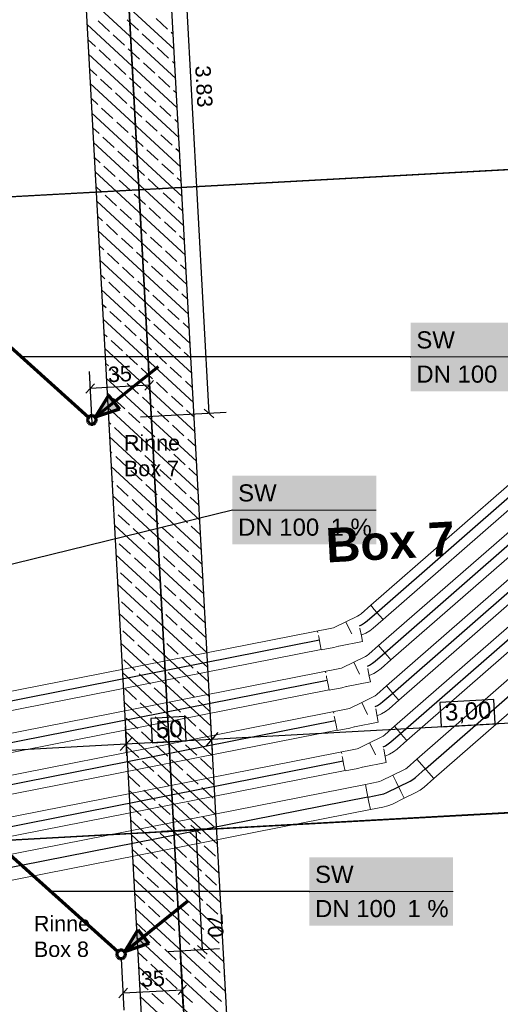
# Model space of a CAD drawing. Extents: x -779 to 790, y -208 to 633.
# Tile 101 of 232: x 69 to 125, y -19 to 96. Entities that reach past the tile are written whole.
import ezdxf
from ezdxf.lldxf.tags import DXFTag

# ---------------------------------------------------------------- set-up
doc = ezdxf.new("R2010")
doc.units = 0
doc.layers.get('0').update_dxf_attribs({"lineweight": 25})
for name, color, linetype, lineweight, true_color in [('01AFU Allgemein Bemaßung-A07F5V4RWF', 7, 'Continuous', 25, 0x848484), ('02 Raster Gebäude-A07F5V4QWF', 7, 'Continuous', 25, 0x848484), ('20 Fundament-A07F5V4OWF', 7, 'Continuous', 25, 0x848484), ('20 Räume Innen', 9, 'Continuous', 25, 0x808080), ('ELT Leerrohre', 1, 'Continuous', 35, 0xff0000), ('S_Mass', 150, 'Continuous', 25, 0x007fff), ('S_Schmutzwasser_Grundleitung', 7, 'Continuous', 70, 0x7f5f00), ('X_Mass', 150, 'Continuous', 25, 0x007fff)]:
    doc.layers.add(name, color=color, linetype=linetype, lineweight=lineweight, true_color=true_color)
doc.layers.add('02 Raster Gebäude-A07F5V53WF', color=7, linetype='Continuous', lineweight=13)
doc.layers.add('X_Text', color=7, linetype='Continuous', lineweight=25)
doc.styles.get("Standard").update_dxf_attribs({"font": 'arial.ttf'})
tags = doc.linetypes.add('Raster-A07F5V4TWF', pattern=[0.2, 0.1, -0.05, 0, -0.05]).pattern_tags.tags
tags[10:11] = [DXFTag(74, 4), DXFTag(75, 0), DXFTag(340, '0'), DXFTag(46, 1.0), DXFTag(50, 0.0), DXFTag(44, 0.0), DXFTag(45, 0.0)]
tags[8:9] = [DXFTag(74, 4), DXFTag(75, 0), DXFTag(340, '0'), DXFTag(46, 1.0), DXFTag(50, 0.0), DXFTag(44, 0.0), DXFTag(45, 0.0)]
tags[6:7] = [DXFTag(74, 4), DXFTag(75, 0), DXFTag(340, '0'), DXFTag(46, 1.0), DXFTag(50, 0.0), DXFTag(44, 0.0), DXFTag(45, 0.0)]
tags[4:5] = [DXFTag(74, 4), DXFTag(75, 0), DXFTag(340, '0'), DXFTag(46, 1.0), DXFTag(50, 0.0), DXFTag(44, 0.0), DXFTag(45, 0.0)]
tags = doc.linetypes.add('Raster-A07F5V57WF', pattern=[0.2, 0.1, -0.05, 0, -0.05]).pattern_tags.tags
tags[10:11] = [DXFTag(74, 4), DXFTag(75, 0), DXFTag(340, '0'), DXFTag(46, 1.0), DXFTag(50, 0.0), DXFTag(44, 0.0), DXFTag(45, 0.0)]
tags[8:9] = [DXFTag(74, 4), DXFTag(75, 0), DXFTag(340, '0'), DXFTag(46, 1.0), DXFTag(50, 0.0), DXFTag(44, 0.0), DXFTag(45, 0.0)]
tags[6:7] = [DXFTag(74, 4), DXFTag(75, 0), DXFTag(340, '0'), DXFTag(46, 1.0), DXFTag(50, 0.0), DXFTag(44, 0.0), DXFTag(45, 0.0)]
tags[4:5] = [DXFTag(74, 4), DXFTag(75, 0), DXFTag(340, '0'), DXFTag(46, 1.0), DXFTag(50, 0.0), DXFTag(44, 0.0), DXFTag(45, 0.0)]
tags = doc.linetypes.add('STRICHPUNKT2', pattern=[12.7, 6.35, -3.175, 0, -3.175]).pattern_tags.tags
tags[10:11] = [DXFTag(74, 4), DXFTag(75, 0), DXFTag(340, '0'), DXFTag(46, 0.0), DXFTag(50, 0.0), DXFTag(44, 0.0), DXFTag(45, 0.0)]
tags[8:9] = [DXFTag(74, 4), DXFTag(75, 0), DXFTag(340, '0'), DXFTag(46, 0.0), DXFTag(50, 0.0), DXFTag(44, 0.0), DXFTag(45, 0.0)]
tags[6:7] = [DXFTag(74, 4), DXFTag(75, 0), DXFTag(340, '0'), DXFTag(46, 0.0), DXFTag(50, 0.0), DXFTag(44, 0.0), DXFTag(45, 0.0)]
tags[4:5] = [DXFTag(74, 4), DXFTag(75, 0), DXFTag(340, '0'), DXFTag(46, 0.0), DXFTag(50, 0.0), DXFTag(44, 0.0), DXFTag(45, 0.0)]
tags = doc.linetypes.add('Wipeout_Contour-A07F5V4SWF', pattern=[1, 0, -1]).pattern_tags.tags
tags[6:7] = [DXFTag(74, 4), DXFTag(75, 0), DXFTag(340, '0'), DXFTag(46, 1.0), DXFTag(50, 0.0), DXFTag(44, 0.0), DXFTag(45, 0.0)]
tags[4:5] = [DXFTag(74, 4), DXFTag(75, 0), DXFTag(340, '0'), DXFTag(46, 1.0), DXFTag(50, 0.0), DXFTag(44, 0.0), DXFTag(45, 0.0)]

# ---------------------------------------------------------------- blocks, each defined once
blk = doc.blocks.new('Referenz-A07F5V4VWF', base_point=(-401.42, -176.34))
at = {"color": 0, "linetype": 'ByBlock', "lineweight": -2, "ltscale": 12.5}
for p, q in [((95.49, -59.16), (82.94, 170.07)), ((74.46, 142.09), (85.5, -59.7))]:
    blk.add_line(p, q, dxfattribs=at)
at = {"layer": '01AFU Allgemein Bemaßung-A07F5V4RWF', "color": 0, "linetype": 'Wipeout_Contour-A07F5V4SWF', "lineweight": -2, "ltscale": 1.625}
for p, q in [((124.54, 16.9), (118.22, 16.55)), ((118.22, 16.55), (118.38, 13.7)), ((124.7, 14.05), (124.54, 16.9)), ((88.42, 14.92), (84.44, 14.7)), ((84.44, 14.7), (84.6, 11.85)), ((88.58, 12.07), (88.42, 14.92)), ((118.38, 13.7), (124.7, 14.05)), ((84.6, 11.85), (88.58, 12.07))]:
    blk.add_line(p, q, dxfattribs=at)
at = {"layer": '01AFU Allgemein Bemaßung-A07F5V4RWF', "color": 0, "lineweight": -2}
for p, q in [((91.58, 12.26), (151.49, 15.54)), ((91.66, 10.86), (91.47, 14.26)), ((81.67, 10.31), (81.48, 13.71)), ((92.29, 13.05), (90.87, 11.47)), ((46.64, 9.8), (81.59, 11.72)), ((82.3, 12.51), (80.88, 10.93)), ((81.59, 11.72), (91.58, 12.26))]:
    blk.add_line(p, q, dxfattribs=at)
at = {"layer": '02 Raster Gebäude-A07F5V4QWF', "color": 0, "linetype": 'Raster-A07F5V4TWF', "lineweight": -2, "ltscale": 187.5}
for p, q in [((79, 150.71), (93.8, -119.84)), ((444.85, 96.18), (-90.35, 66.9)), ((439.73, 20.78), (-281.58, -18.69))]:
    blk.add_line(p, q, dxfattribs=at)
at = {"layer": '20 Fundament-A07F5V4OWF', "color": 0, "lineweight": -2}
for p, q in [((74.46, 142.09), (85.5, -59.7)), ((95.49, -59.16), (85.6, 121.5)), ((87.17, 92.86), (76.62, 102.58)), ((87.36, 89.42), (76.81, 99.15)), ((87.55, 85.98), (77, 95.71)), ((79.62, 94.92), (78.29, 96.14)), ((83.01, 95.06), (81.69, 96.28)), ((86.4, 95.2), (85.08, 96.42)), ((81.38, 93.3), (80.06, 94.52)), ((84.77, 93.43), (83.45, 94.65)), ((87.08, 94.58), (86.84, 94.79)), ((77.99, 93.16), (77.09, 93.99)), ((87.73, 82.54), (77.19, 92.27)), ((79.75, 91.53), (78.43, 92.75)), ((83.15, 91.67), (81.82, 92.89)), ((86.54, 91.81), (85.21, 93.03)), ((81.52, 89.9), (80.2, 91.12)), ((84.91, 90.04), (83.59, 91.26)), ((87.26, 91.14), (86.98, 91.4)), ((78.13, 89.77), (77.28, 90.55)), ((87.92, 79.1), (77.37, 88.83)), ((79.89, 88.14), (78.57, 89.36)), ((83.28, 88.28), (81.96, 89.5)), ((86.68, 88.41), (85.35, 89.64)), ((81.66, 86.51), (80.33, 87.73)), ((85.05, 86.65), (83.72, 87.87)), ((87.45, 87.7), (87.12, 88.01)), ((78.26, 86.38), (77.47, 87.11)), ((86.81, 85.02), (85.49, 86.24)), ((88.11, 75.66), (77.56, 85.39)), ((80.03, 84.75), (78.71, 85.97)), ((83.42, 84.89), (82.1, 86.11)), ((81.79, 83.12), (80.47, 84.34)), ((85.19, 83.26), (83.86, 84.48)), ((87.64, 84.26), (87.25, 84.62)), ((78.4, 82.98), (77.66, 83.67)), ((86.95, 81.63), (85.63, 82.85)), ((88.3, 72.23), (77.75, 81.95)), ((80.17, 81.36), (78.84, 82.58)), ((83.56, 81.49), (82.24, 82.71)), ((81.93, 79.73), (80.61, 80.95)), ((85.32, 79.87), (84, 81.09)), ((87.83, 80.82), (87.39, 81.22)), ((78.54, 79.59), (77.84, 80.23)), ((87.09, 78.24), (85.76, 79.46)), ((88.49, 68.79), (77.94, 78.51)), ((80.3, 77.96), (78.98, 79.18)), ((83.7, 78.1), (82.37, 79.32)), ((82.07, 76.34), (80.75, 77.56)), ((85.46, 76.47), (84.14, 77.7)), ((88.02, 77.38), (87.53, 77.83)), ((78.68, 76.2), (78.03, 76.79)), ((83.83, 74.71), (82.51, 75.93)), ((87.23, 74.85), (85.9, 76.07)), ((88.67, 65.35), (78.13, 75.08)), ((80.44, 74.57), (79.12, 75.79)), ((82.21, 72.95), (80.88, 74.17)), ((85.6, 73.08), (84.27, 74.3)), ((88.2, 73.94), (87.67, 74.44)), ((78.81, 72.81), (78.22, 73.36)), ((83.97, 71.32), (82.65, 72.54)), ((87.36, 71.46), (86.04, 72.68)), ((88.86, 61.91), (78.31, 71.64)), ((80.58, 71.18), (79.26, 72.4)), ((82.34, 69.55), (81.02, 70.77)), ((85.74, 69.69), (84.41, 70.91)), ((88.39, 70.51), (87.8, 71.05)), ((78.95, 69.42), (78.41, 69.92)), ((80.72, 67.79), (79.39, 69.01)), ((84.11, 67.93), (82.78, 69.15)), ((87.5, 68.06), (86.18, 69.28)), ((89.05, 58.47), (78.5, 68.2)), ((82.48, 66.16), (81.16, 67.38)), ((85.87, 66.3), (84.55, 67.52)), ((88.58, 67.07), (87.94, 67.66)), ((79.09, 66.02), (78.6, 66.48)), ((80.85, 64.4), (79.53, 65.62)), ((84.25, 64.53), (82.92, 65.76)), ((87.64, 64.67), (86.31, 65.89)), ((89.24, 55.03), (78.69, 64.76)), ((82.62, 62.77), (81.3, 63.99)), ((86.01, 62.91), (84.69, 64.13)), ((88.77, 63.63), (88.08, 64.27)), ((79.23, 62.63), (78.78, 63.04)), ((80.99, 61.01), (79.67, 62.23)), ((84.38, 61.14), (83.06, 62.36)), ((87.77, 61.28), (86.45, 62.5)), ((89.43, 51.59), (78.88, 61.32)), ((82.76, 59.38), (81.43, 60.6)), ((86.15, 59.52), (84.82, 60.74)), ((88.96, 60.19), (88.22, 60.87)), ((79.36, 59.24), (78.97, 59.6)), ((81.13, 57.61), (79.81, 58.83)), ((84.52, 57.75), (83.2, 58.97)), ((87.91, 57.89), (86.59, 59.11)), ((89.62, 48.16), (79.07, 57.88)), ((82.89, 55.99), (81.57, 57.21)), ((86.29, 56.12), (84.96, 57.34)), ((89.14, 56.75), (88.35, 57.48)), ((79.5, 55.85), (79.16, 56.16)), ((81.27, 54.22), (79.94, 55.44)), ((84.66, 54.36), (83.33, 55.58)), ((88.05, 54.5), (86.73, 55.72)), ((89.8, 44.72), (79.25, 54.44)), ((89.33, 53.31), (88.49, 54.09)), ((83.03, 52.59), (81.71, 53.82)), ((86.42, 52.73), (85.1, 53.95)), ((79.64, 52.46), (79.35, 52.72)), ((81.4, 50.83), (80.08, 52.05)), ((84.8, 50.97), (83.47, 52.19)), ((88.19, 51.11), (86.86, 52.33)), ((89.99, 41.28), (79.44, 51.01)), ((89.52, 49.88), (88.63, 50.7)), ((83.17, 49.2), (81.84, 50.42)), ((86.56, 49.34), (85.24, 50.56)), ((79.78, 49.07), (79.54, 49.29)), ((81.54, 47.44), (80.22, 48.66)), ((84.93, 47.58), (83.61, 48.8)), ((88.32, 47.71), (87, 48.93)), ((90.18, 37.84), (79.63, 47.57)), ((86.7, 45.95), (85.37, 47.17)), ((89.71, 46.44), (88.77, 47.31)), ((83.31, 45.81), (81.98, 47.03)), ((79.91, 45.67), (79.73, 45.85)), ((81.68, 44.05), (80.35, 45.27)), ((85.07, 44.18), (83.75, 45.4)), ((88.46, 44.32), (87.14, 45.54)), ((90.37, 34.4), (79.82, 44.13)), ((86.83, 42.56), (85.51, 43.78)), ((89.9, 43), (88.9, 43.91)), ((83.44, 42.42), (82.12, 43.64)), ((80.05, 42.28), (79.91, 42.41)), ((81.82, 40.66), (80.49, 41.88)), ((85.21, 40.79), (83.88, 42.01)), ((88.6, 40.93), (87.28, 42.15)), ((90.56, 30.96), (80.01, 40.69)), ((83.58, 39.03), (82.26, 40.25)), ((86.97, 39.17), (85.65, 40.39)), ((90.09, 39.56), (89.04, 40.52)), ((80.19, 38.89), (80.1, 38.97)), ((81.95, 37.26), (80.63, 38.48)), ((85.34, 37.4), (84.02, 38.62)), ((88.74, 37.54), (87.41, 38.76)), ((90.74, 27.52), (80.2, 37.25)), ((83.72, 35.64), (82.39, 36.86)), ((87.11, 35.77), (85.79, 36.99)), ((90.27, 36.12), (89.18, 37.13)), ((80.33, 35.5), (80.29, 35.53)), ((82.09, 33.87), (80.77, 35.09)), ((85.48, 34.01), (84.16, 35.23)), ((88.87, 34.15), (87.55, 35.37)), ((90.93, 24.09), (80.38, 33.81)), ((83.86, 32.24), (82.53, 33.46)), ((87.25, 32.38), (85.92, 33.6)), ((90.46, 32.68), (89.32, 33.74)), ((82.23, 30.48), (80.9, 31.7)), ((85.62, 30.62), (84.3, 31.84)), ((89.01, 30.75), (87.69, 31.97)), ((91.12, 20.65), (80.57, 30.37)), ((83.99, 28.85), (82.67, 30.07)), ((87.38, 28.99), (86.06, 30.21)), ((90.65, 29.24), (89.45, 30.35)), ((82.37, 27.09), (81.04, 28.31)), ((85.76, 27.23), (84.43, 28.45)), ((89.15, 27.36), (87.83, 28.58)), ((91.31, 17.21), (80.76, 26.94)), ((84.13, 25.46), (82.81, 26.68)), ((87.52, 25.6), (86.2, 26.82)), ((90.84, 25.81), (89.59, 26.96)), ((82.5, 23.7), (81.18, 24.92)), ((85.89, 23.83), (84.57, 25.05)), ((89.29, 23.97), (87.96, 25.19)), ((91.5, 13.77), (80.95, 23.5)), ((84.27, 22.07), (82.94, 23.29)), ((87.66, 22.21), (86.34, 23.43)), ((91.03, 22.37), (89.73, 23.56)), ((82.64, 20.3), (81.32, 21.52)), ((86.03, 20.44), (84.71, 21.66)), ((89.42, 20.58), (88.1, 21.8)), ((91.68, 10.33), (81.14, 20.06)), ((84.4, 18.68), (83.08, 19.9)), ((87.8, 18.81), (86.47, 20.04)), ((91.19, 18.95), (89.86, 20.17)), ((89.56, 17.19), (88.24, 18.41)), ((82.78, 16.91), (81.45, 18.13)), ((86.17, 17.05), (84.85, 18.27)), ((91.87, 6.89), (81.32, 16.62)), ((84.54, 15.29), (83.22, 16.51)), ((87.93, 15.42), (86.61, 16.64)), ((91.33, 15.56), (90, 16.78)), ((89.7, 13.8), (88.38, 15.02)), ((82.92, 13.52), (81.59, 14.74)), ((86.31, 13.66), (84.98, 14.88)), ((92.06, 3.45), (81.51, 13.18)), ((84.68, 11.89), (83.36, 13.11)), ((88.07, 12.03), (86.75, 13.25)), ((91.46, 12.17), (90.14, 13.39)), ((89.84, 10.4), (88.51, 11.62)), ((83.05, 10.13), (81.73, 11.35)), ((86.44, 10.27), (85.12, 11.49)), ((92.25, 0.02), (81.7, 9.74)), ((84.82, 8.5), (83.49, 9.72)), ((88.21, 8.64), (86.89, 9.86)), ((91.6, 8.78), (90.28, 10)), ((86.58, 6.87), (85.26, 8.1)), ((89.97, 7.01), (88.65, 8.23)), ((83.19, 6.74), (81.87, 7.96)), ((92.44, -3.42), (81.89, 6.3)), ((84.95, 5.11), (83.63, 6.33)), ((88.35, 5.25), (87.02, 6.47)), ((91.74, 5.38), (90.41, 6.61)), ((86.72, 3.48), (85.4, 4.7)), ((90.11, 3.62), (88.79, 4.84)), ((83.33, 3.35), (82, 4.57)), ((92.63, -6.86), (82.08, 2.87)), ((85.09, 1.72), (83.77, 2.94)), ((88.48, 1.86), (87.16, 3.08)), ((91.88, 1.99), (90.55, 3.21)), ((86.86, 0.09), (85.53, 1.31)), ((90.25, 0.23), (88.92, 1.45)), ((83.46, -0.05), (82.17, 1.15)), ((92.81, -10.3), (82.27, -0.57)), ((85.23, -1.67), (83.91, -0.45)), ((88.62, -1.54), (87.3, -0.32)), ((92.01, -1.4), (90.69, -0.18)), ((83.6, -3.44), (82.36, -2.29)), ((86.99, -3.3), (85.67, -2.08)), ((90.39, -3.16), (89.06, -1.94)), ((93, -13.74), (82.45, -4.01)), ((85.37, -5.07), (84.04, -3.84)), ((88.76, -4.93), (87.44, -3.71)), ((92.15, -4.79), (90.83, -3.57)), ((83.74, -6.83), (82.55, -5.73)), ((87.13, -6.69), (85.81, -5.47)), ((90.52, -6.55), (89.2, -5.33)), ((93.19, -17.18), (82.64, -7.45)), ((85.5, -8.46), (84.18, -7.24)), ((88.9, -8.32), (87.57, -7.1)), ((92.29, -8.18), (90.96, -6.96)), ((83.88, -10.22), (82.74, -9.17)), ((87.27, -10.08), (85.95, -8.86)), ((90.66, -9.95), (89.34, -8.73)), ((93.38, -20.62), (82.83, -10.89)), ((85.64, -11.85), (84.32, -10.63)), ((89.03, -11.71), (87.71, -10.49)), ((92.43, -11.57), (91.1, -10.35)), ((84.01, -13.61), (82.92, -12.61)), ((87.41, -13.48), (86.08, -12.26)), ((90.8, -13.34), (89.47, -12.12)), ((92.91, -12.02), (92.87, -11.98)), ((92.56, -14.97), (91.24, -13.75)), ((93.57, -24.05), (83.02, -14.33)), ((85.78, -15.24), (84.46, -14.02)), ((89.17, -15.1), (87.85, -13.88)), ((84.15, -17.01), (83.11, -16.05)), ((87.54, -16.87), (86.22, -15.65)), ((90.94, -16.73), (89.61, -15.51)), ((93.1, -15.46), (93, -15.37)), ((92.7, -18.36), (91.38, -17.14)), ((93.75, -27.49), (83.21, -17.77)), ((85.92, -18.63), (84.59, -17.41)), ((89.31, -18.49), (87.98, -17.27))]:
    blk.add_line(p, q, dxfattribs=at)
at = {"layer": '01AFU Allgemein Bemaßung-A07F5V4RWF', "color": 0, "linetype": 'ByBlock', "lineweight": -2, "ltscale": 1.625, "char_height": 2.0003, "attachment_point": 1, "rotation": 3.132}
for s, insert in [('{\\fArial;3,00}', (118.77, 16.4)), ('{\\fArial;50}', (85, 14.37))]:
    blk.add_mtext(s, dxfattribs=dict(at, insert=insert))
blk = doc.blocks.new('Referenz-A07F5V59WF', base_point=(-759.5, -206.19))
at = {"layer": '02 Raster Gebäude-A07F5V53WF', "color": 0, "linetype": 'Raster-A07F5V57WF', "ltscale": 117.000008}
for p, q in [((78.96, 150.76), (93.76, -119.74)), ((444.74, 96.25), (-284.59, 56.34)), ((439.63, 20.87), (-281.55, -18.6))]:
    blk.add_line(p, q, dxfattribs=at)
at = {"layer": '20 Räume Innen', "color": 0, "linetype": 'Continuous', "lineweight": -2, "ltscale": 225.000015, "char_height": 3.9998, "attachment_point": 1, "rotation": 3.1327}
for s, insert in [('{\\fArial|b1|i0;Box}', (104.8, 36.89)), ('{\\fArial|b1|i0;7}', (116.75, 37.54))]:
    blk.add_mtext(s, dxfattribs=dict(at, insert=insert))
blk = doc.blocks.new('Maß-A07F5V9VWF', base_point=(79.08, 49.8))
at = {"color": 0, "linetype": 'ByBlock', "lineweight": -2, "ltscale": 0.25}
for p, q in [((89.06, 126.86), (79.08, 126.32)), ((87.63, 126.25), (86.51, 127.25)), ((87.07, 126.75), (91.25, 50.3)), ((91.81, 49.8), (90.69, 50.8)), ((93.25, 50.41), (83.26, 49.86))]:
    blk.add_line(p, q, dxfattribs=at)
at = {"color": 0, "linetype": 'ByBlock', "lineweight": -2, "ltscale": 0.25, "insert": (91.43, 90.99), "char_height": 1.8, "attachment_point": 1, "rotation": 273.1327}
blk.add_mtext('{\\fArial;3.83}', dxfattribs=at)
blk = doc.blocks.new('Maß-A07F5V9XWF', base_point=(76.86, 49.23))
at = {"color": 0, "linetype": 'ByBlock', "lineweight": -2, "ltscale": 0.25}
for p, q in [((77.26, 55.22), (77.58, 49.23)), ((84.16, 55.6), (84.49, 49.61)), ((83.77, 53.04), (84.77, 54.16)), ((76.86, 52.66), (77.87, 53.78)), ((84.27, 53.6), (77.37, 53.22))]:
    blk.add_line(p, q, dxfattribs=at)
at = {"color": 0, "linetype": 'ByBlock', "lineweight": -2, "ltscale": 0.25, "insert": (79.39, 55.74), "char_height": 1.8, "attachment_point": 1, "rotation": 3.1327}
blk.add_mtext('{\\fArial;35}', dxfattribs=at)
blk = doc.blocks.new('Maß-A07F5VAXWF', base_point=(85.71, -12.84))
at = {"color": 0, "linetype": 'ByBlock', "lineweight": -2, "ltscale": 0.25}
for p, q in [((91.7, 1.82), (85.71, 1.5)), ((90.26, 1.21), (89.15, 2.22)), ((89.7, 1.72), (90.47, -12.34)), ((92.47, -12.23), (86.48, -12.56)), ((91.03, -12.84), (89.91, -11.84))]:
    blk.add_line(p, q, dxfattribs=at)
at = {"color": 0, "linetype": 'ByBlock', "lineweight": -2, "ltscale": 0.25, "insert": (92.82, -8.05), "char_height": 1.8, "attachment_point": 1, "rotation": 273.1327}
blk.add_mtext('{\\fArial;70}', dxfattribs=at)
blk = doc.blocks.new('Maß-A07F5VAZWF', base_point=(80.73, -19.37))
at = {"color": 0, "linetype": 'ByBlock', "lineweight": -2, "ltscale": 0.25}
for p, q in [((81.34, -19.37), (81.01, -13.38)), ((88.25, -18.99), (87.92, -13)), ((81.73, -16.81), (80.73, -17.93)), ((81.23, -17.37), (88.14, -16.99)), ((88.64, -16.44), (87.64, -17.55))]:
    blk.add_line(p, q, dxfattribs=at)
at = {"color": 0, "linetype": 'ByBlock', "lineweight": -2, "ltscale": 0.25, "insert": (83.26, -14.86), "char_height": 1.8, "attachment_point": 1, "rotation": 3.1327}
blk.add_mtext('{\\fArial;35}', dxfattribs=at)

msp = doc.modelspace()

# ---------------------------------------------------------------- linework, layer by layer
at = {"layer": 'ELT Leerrohre', "color": 1, "lineweight": 13, "true_color": 0xff0000}
for p, q in [((162.55, 73.67), (110.15, 27.9)), ((111.6, 26.24), (164, 72.01)), ((163.48, 68.96), (111.08, 23.19)), ((112.52, 21.53), (164.93, 67.3)), ((164.41, 64.25), (112, 18.48)), ((113.45, 16.82), (165.86, 62.59)), ((165.34, 59.54), (112.93, 13.77)), ((114.38, 12.11), (166.78, 57.88)), ((167.61, 55.4), (115.55, 9.93)), ((117.52, 7.67), (169.58, 53.14)), ((110.15, 27.9), (109.02, 26.9)), ((110.15, 27.9), (110.57, 27.41)), ((110.15, 27.9), (110.57, 27.41)), ((108.6, 26.63), (107.25, 25.97)), ((108.6, 26.63), (108.82, 26.75)), ((108.82, 26.75), (109.02, 26.9)), ((110.57, 27.41), (111.17, 26.72)), ((110.57, 27.41), (111.17, 26.72)), ((111.17, 26.72), (111.6, 26.24)), ((111.17, 26.72), (111.6, 26.24)), ((105.8, 25.26), (105.9, 25.3)), ((107.25, 25.97), (105.9, 25.3)), ((107.25, 25.97), (107.53, 25.39)), ((107.25, 25.97), (107.53, 25.39)), ((107.53, 25.39), (107.94, 24.57)), ((107.53, 25.39), (107.94, 24.57)), ((110.46, 25.25), (111.6, 26.24)), ((105.81, 25.27), (-8.98, 2.67)), ((103.95, 24.85), (103.98, 24.73)), ((104.04, 24.39), (104.08, 24.22)), ((104.08, 24.22), (104.25, 23.33)), ((107.94, 24.57), (107.94, 24.57)), ((107.94, 24.57), (107.94, 24.57)), ((108.89, 25.21), (108.88, 25.25)), ((109.06, 24.32), (108.89, 25.21)), ((109.05, 24.4), (109.57, 24.65)), ((109.19, 23.69), (109.06, 24.32)), ((109.57, 24.65), (110.04, 24.92)), ((110.04, 24.92), (110.46, 25.25)), ((104.25, 23.33), (104.38, 22.7)), ((105.85, 22.99), (106.37, 23.12)), ((106.37, 23.12), (106.42, 23.14)), ((106.41, 23.14), (109.19, 23.69)), ((111.08, 23.19), (109.94, 22.19)), ((111.08, 23.19), (111.5, 22.7)), ((111.08, 23.19), (111.5, 22.7)), ((-8.55, 0.51), (104.37, 22.74)), ((104.38, 22.7), (105.85, 22.99)), ((109.53, 21.92), (108.18, 21.26)), ((109.53, 21.92), (109.75, 22.04)), ((109.75, 22.04), (109.94, 22.19)), ((111.5, 22.7), (112.1, 22.01)), ((111.5, 22.7), (112.1, 22.01)), ((112.1, 22.01), (112.52, 21.53)), ((112.1, 22.01), (112.52, 21.53)), ((108.18, 21.26), (106.83, 20.59)), ((108.18, 21.26), (108.46, 20.68)), ((108.18, 21.26), (108.46, 20.68)), ((111.39, 20.54), (112.52, 21.53)), ((106.74, 20.56), (-8.05, -2.04)), ((104.88, 20.14), (104.9, 20.02)), ((104.97, 19.68), (105, 19.51)), ((106.73, 20.55), (106.83, 20.59)), ((108.46, 20.68), (108.86, 19.86)), ((108.46, 20.68), (108.86, 19.86)), ((108.86, 19.86), (108.86, 19.86)), ((108.86, 19.86), (108.86, 19.86)), ((109.82, 20.5), (109.81, 20.54)), ((109.99, 19.61), (109.82, 20.5)), ((109.98, 19.69), (110.5, 19.95)), ((110.12, 18.98), (109.99, 19.61)), ((110.5, 19.95), (110.96, 20.21)), ((110.96, 20.21), (111.39, 20.54)), ((105, 19.51), (105.18, 18.62)), ((105.18, 18.62), (105.3, 17.99)), ((106.78, 18.28), (107.3, 18.41)), ((107.3, 18.41), (107.34, 18.43)), ((107.34, 18.43), (110.12, 18.98)), ((112, 18.48), (110.87, 17.49)), ((112, 18.48), (112.43, 17.99)), ((112, 18.48), (112.43, 17.99)), ((-7.62, -4.2), (105.29, 18.03)), ((105.3, 17.99), (106.78, 18.28)), ((110.46, 17.21), (110.67, 17.33)), ((110.67, 17.33), (110.87, 17.49)), ((112.43, 17.99), (113.03, 17.3)), ((112.43, 17.99), (113.03, 17.3)), ((113.03, 17.3), (113.45, 16.82)), ((113.03, 17.3), (113.45, 16.82)), ((109.1, 16.55), (107.75, 15.88)), ((110.46, 17.21), (109.1, 16.55)), ((109.1, 16.55), (109.39, 15.97)), ((109.1, 16.55), (109.39, 15.97)), ((112.32, 15.83), (113.45, 16.82)), ((107.66, 15.85), (-7.12, -6.75)), ((105.8, 15.43), (105.83, 15.31)), ((105.9, 14.97), (105.93, 14.8)), ((107.66, 15.84), (107.75, 15.88)), ((109.39, 15.97), (109.79, 15.15)), ((109.39, 15.97), (109.79, 15.15)), ((109.79, 15.15), (109.79, 15.15)), ((109.79, 15.15), (109.79, 15.15)), ((110.74, 15.8), (110.74, 15.83)), ((110.92, 14.9), (110.74, 15.8)), ((110.9, 14.98), (111.43, 15.24)), ((111.43, 15.24), (111.89, 15.5)), ((111.89, 15.5), (112.32, 15.83)), ((105.93, 14.8), (106.11, 13.91)), ((106.11, 13.91), (106.23, 13.28)), ((108.26, 13.72), (111.04, 14.27)), ((111.04, 14.27), (110.92, 14.9)), ((-6.7, -8.91), (106.22, 13.32)), ((106.23, 13.28), (107.71, 13.57)), ((107.71, 13.57), (108.23, 13.7)), ((108.23, 13.7), (108.27, 13.72)), ((111.6, 12.62), (111.8, 12.78)), ((112.93, 13.77), (111.8, 12.78)), ((112.93, 13.77), (113.35, 13.28)), ((112.93, 13.77), (113.35, 13.28)), ((113.35, 13.28), (113.95, 12.59)), ((113.35, 13.28), (113.95, 12.59)), ((110.03, 11.84), (108.68, 11.17)), ((111.38, 12.5), (110.03, 11.84)), ((110.03, 11.84), (110.32, 11.26)), ((110.03, 11.84), (110.32, 11.26)), ((111.38, 12.5), (111.6, 12.62)), ((113.24, 11.12), (114.38, 12.11)), ((113.95, 12.59), (114.38, 12.11)), ((113.95, 12.59), (114.38, 12.11)), ((108.59, 11.14), (42.16, -1.94)), ((106.73, 10.72), (106.76, 10.6)), ((108.58, 11.13), (108.68, 11.17)), ((110.32, 11.26), (110.72, 10.44)), ((110.32, 11.26), (110.72, 10.44)), ((110.72, 10.44), (110.72, 10.44)), ((110.72, 10.44), (110.72, 10.44)), ((111.67, 11.09), (111.66, 11.12)), ((111.85, 10.19), (111.67, 11.09)), ((111.83, 10.27), (112.35, 10.53)), ((112.35, 10.53), (112.82, 10.79)), ((112.82, 10.79), (113.24, 11.12)), ((106.82, 10.26), (106.86, 10.09)), ((106.86, 10.09), (107.03, 9.2)), ((107.03, 9.2), (107.16, 8.57)), ((109.19, 9.01), (111.97, 9.56)), ((111.97, 9.56), (111.85, 10.19)), ((115.55, 9.93), (114.41, 8.94)), ((115.55, 9.93), (116.12, 9.27)), ((115.55, 9.93), (116.13, 9.27)), ((116.12, 9.27), (116.94, 8.33)), ((116.13, 9.27), (116.94, 8.34)), ((42.58, -4.1), (107.15, 8.61)), ((107.16, 8.57), (108.63, 8.86)), ((108.63, 8.86), (109.15, 8.99)), ((109.15, 8.99), (109.2, 9.01)), ((112.73, 8.06), (111.38, 7.4)), ((114.09, 8.72), (112.73, 8.06)), ((112.73, 8.06), (113.12, 7.27)), ((112.73, 8.06), (113.12, 7.27)), ((114.09, 8.72), (114.26, 8.82)), ((114.26, 8.82), (114.41, 8.94)), ((116.94, 8.34), (117.52, 7.67)), ((116.94, 8.33), (117.52, 7.67)), ((109.53, 6.98), (47.6, -5.21)), ((111.01, 7.27), (109.53, 6.98)), ((109.53, 6.98), (109.7, 6.12)), ((109.7, 6.12), (109.53, 6.98)), ((111.01, 7.27), (111.2, 7.32)), ((111.2, 7.32), (111.38, 7.4)), ((113.12, 7.27), (113.67, 6.16)), ((113.12, 7.27), (113.67, 6.16)), ((116.39, 6.68), (117.52, 7.67)), ((109.7, 6.12), (109.94, 4.9)), ((109.94, 4.9), (109.7, 6.12)), ((113.67, 6.16), (114.06, 5.37)), ((113.67, 6.16), (114.06, 5.37)), ((114.06, 5.37), (115.41, 6.03)), ((115.41, 6.03), (115.92, 6.32)), ((115.92, 6.32), (116.39, 6.68)), ((109.94, 4.9), (110.11, 4.04)), ((110.11, 4.04), (109.94, 4.9)), ((112.16, 4.48), (112.7, 4.7)), ((112.7, 4.7), (114.06, 5.37)), ((48.18, -8.15), (110.11, 4.04)), ((110.11, 4.04), (111.59, 4.33)), ((111.59, 4.33), (112.16, 4.48))]:
    msp.add_line(p, q, dxfattribs=at)
at = {"layer": 'ELT Leerrohre', "color": 1, "linetype": 'STRICHPUNKT2', "lineweight": 25, "ltscale": 0.25, "true_color": 0xff0000}
for p, q in [((110.87, 27.07), (163.28, 72.84)), ((111.8, 22.36), (164.21, 68.13)), ((112.73, 17.65), (165.13, 63.42)), ((113.65, 12.94), (166.06, 58.71)), ((116.54, 8.8), (168.59, 54.27)), ((109.74, 26.08), (110.87, 27.07)), ((108.83, 25.52), (109.09, 25.64)), ((109.09, 25.64), (109.43, 25.84)), ((109.43, 25.84), (109.74, 26.08)), ((104.15, 23.82), (-8.76, 1.59)), ((110.67, 21.37), (111.8, 22.36)), ((109.76, 20.81), (110.01, 20.93)), ((110.01, 20.93), (110.35, 21.13)), ((110.35, 21.13), (110.67, 21.37)), ((105.08, 19.11), (-7.84, -3.12)), ((111.59, 16.66), (112.73, 17.65)), ((110.68, 16.1), (110.94, 16.22)), ((110.94, 16.22), (111.28, 16.42)), ((111.28, 16.42), (111.59, 16.66)), ((106.01, 14.4), (-0.39, -6.54)), ((112.52, 11.95), (113.65, 12.94)), ((111.61, 11.39), (111.87, 11.51)), ((111.87, 11.51), (112.21, 11.71)), ((112.21, 11.71), (112.52, 11.95)), ((106.94, 9.69), (42.37, -3.02)), ((115.4, 7.81), (116.53, 8.8)), ((113.39, 6.71), (114.75, 7.38)), ((114.75, 7.38), (115.09, 7.57)), ((115.09, 7.57), (115.4, 7.81)), ((109.82, 5.51), (111.3, 5.8)), ((111.3, 5.8), (111.68, 5.9)), ((111.68, 5.9), (112.04, 6.05)), ((112.04, 6.05), (113.39, 6.71)), ((109.82, 5.51), (47.89, -6.68))]:
    msp.add_line(p, q, dxfattribs=at)
at = {"layer": 'S_Schmutzwasser_Grundleitung'}
for p, q in [((61.16, 64.25), (77.19, 49.88)), ((77.96, 49.86), (85.37, 55.8)), ((79.51, 52.42), (77.96, 49.86)), ((79.51, 52.42), (80.8, 50.82)), ((80.8, 50.82), (77.96, 49.86)), ((77.08, 49.67), (77.07, 49.6)), ((77.07, 49.6), (77.07, 49.54)), ((77.07, 49.54), (77.07, 49.47)), ((77.07, 49.47), (77.09, 49.41)), ((77.1, 49.73), (77.08, 49.67)), ((77.13, 49.79), (77.1, 49.73)), ((77.16, 49.84), (77.13, 49.79)), ((77.21, 49.89), (77.16, 49.84)), ((77.25, 49.94), (77.21, 49.89)), ((77.31, 49.98), (77.25, 49.94)), ((77.37, 50.01), (77.31, 49.98)), ((77.43, 50.03), (77.37, 50.01)), ((77.49, 50.04), (77.43, 50.03)), ((77.56, 50.05), (77.49, 50.04)), ((77.62, 50.05), (77.56, 50.05)), ((77.69, 50.03), (77.62, 50.05)), ((77.75, 50.01), (77.69, 50.03)), ((77.81, 49.99), (77.75, 50.01)), ((77.86, 49.95), (77.81, 49.99)), ((77.91, 49.91), (77.86, 49.95)), ((77.96, 49.86), (77.91, 49.91)), ((77.99, 49.81), (77.96, 49.86)), ((78.02, 49.75), (77.99, 49.81)), ((78.05, 49.69), (78.02, 49.75)), ((78.06, 49.62), (78.05, 49.69)), ((78.05, 49.43), (78.06, 49.49)), ((78.07, 49.56), (78.06, 49.62)), ((78.06, 49.49), (78.07, 49.56)), ((77.09, 49.41), (77.11, 49.35)), ((77.11, 49.35), (77.14, 49.29)), ((77.14, 49.29), (77.18, 49.24)), ((77.18, 49.24), (77.22, 49.19)), ((77.22, 49.19), (77.27, 49.15)), ((77.27, 49.15), (77.33, 49.11)), ((77.33, 49.11), (77.38, 49.08)), ((77.38, 49.08), (77.45, 49.06)), ((77.45, 49.06), (77.51, 49.05)), ((77.51, 49.05), (77.58, 49.05)), ((77.58, 49.05), (77.64, 49.05)), ((77.64, 49.05), (77.71, 49.07)), ((77.71, 49.07), (77.77, 49.09)), ((77.77, 49.09), (77.83, 49.12)), ((77.83, 49.12), (77.88, 49.16)), ((77.88, 49.16), (77.93, 49.2)), ((77.93, 49.2), (77.97, 49.25)), ((77.97, 49.25), (78, 49.31)), ((78, 49.31), (78.03, 49.37)), ((78.03, 49.37), (78.05, 49.43)), ((64.58, 1.84), (80.61, -12.53)), ((81.37, -12.55), (88.78, -6.61)), ((82.93, -9.98), (81.37, -12.55)), ((82.93, -9.98), (84.21, -11.59)), ((80.54, -12.62), (80.52, -12.68)), ((80.58, -12.57), (80.54, -12.62)), ((80.62, -12.52), (80.58, -12.57)), ((80.67, -12.47), (80.62, -12.52)), ((80.72, -12.43), (80.67, -12.47)), ((80.78, -12.4), (80.72, -12.43)), ((80.84, -12.38), (80.78, -12.4)), ((80.91, -12.37), (80.84, -12.38)), ((80.97, -12.36), (80.91, -12.37)), ((81.04, -12.36), (80.97, -12.36)), ((81.1, -12.38), (81.04, -12.36)), ((81.16, -12.4), (81.1, -12.38)), ((81.22, -12.42), (81.16, -12.4)), ((81.28, -12.46), (81.22, -12.42)), ((81.33, -12.5), (81.28, -12.46)), ((81.37, -12.55), (81.33, -12.5)), ((84.21, -11.59), (81.37, -12.55)), ((81.41, -12.6), (81.37, -12.55)), ((81.44, -12.66), (81.41, -12.6)), ((80.49, -12.81), (80.48, -12.87)), ((80.48, -12.87), (80.49, -12.94)), ((80.5, -12.74), (80.49, -12.81)), ((80.49, -12.94), (80.5, -13)), ((80.52, -12.68), (80.5, -12.74)), ((80.5, -13), (80.52, -13.06)), ((80.52, -13.06), (80.55, -13.12)), ((80.55, -13.12), (80.59, -13.17)), ((80.59, -13.17), (80.64, -13.22)), ((80.64, -13.22), (80.69, -13.26)), ((80.69, -13.26), (80.74, -13.3)), ((80.74, -13.3), (80.8, -13.33)), ((80.8, -13.33), (80.86, -13.35)), ((80.86, -13.35), (80.93, -13.36)), ((80.93, -13.36), (80.99, -13.36)), ((80.99, -13.36), (81.06, -13.36)), ((81.06, -13.36), (81.12, -13.34)), ((81.12, -13.34), (81.18, -13.32)), ((81.18, -13.32), (81.24, -13.29)), ((81.24, -13.29), (81.29, -13.25)), ((81.29, -13.25), (81.34, -13.21)), ((81.34, -13.21), (81.39, -13.16)), ((81.39, -13.16), (81.42, -13.1)), ((81.42, -13.1), (81.45, -13.04)), ((81.46, -12.72), (81.44, -12.66)), ((81.45, -13.04), (81.47, -12.98)), ((81.48, -12.79), (81.46, -12.72)), ((81.47, -12.98), (81.48, -12.92)), ((81.48, -12.85), (81.48, -12.79)), ((81.48, -12.92), (81.48, -12.85))]:
    msp.add_line(p, q, dxfattribs=at)
for points in [[(80.8, 50.82), (78.54, 50.82), (79.51, 52.42)], [(77.96, 49.86), (80.8, 50.82), (78.54, 50.82)], [(84.21, -11.59), (81.96, -11.59), (82.93, -9.98)], [(81.37, -12.55), (84.21, -11.59), (81.96, -11.59)]]:
    msp.add_solid(points, dxfattribs=at)
at = {"layer": 'X_Mass'}
for p, q in [((114.82, 56.9), (69.36, 56.9)), ((114.82, 56.9), (114.81, 56.9)), ((114.81, 56.9), (114.81, 56.9)), ((114.81, 56.9), (114.81, 56.9)), ((114.81, 56.9), (114.81, 56.9)), ((114.81, 56.9), (114.81, 56.9)), ((114.81, 56.9), (114.82, 56.9)), ((114.83, 56.91), (114.82, 56.91)), ((114.82, 56.91), (114.82, 56.91)), ((114.82, 56.91), (114.82, 56.91)), ((114.82, 56.91), (114.82, 56.91)), ((114.82, 56.91), (114.82, 56.91)), ((114.82, 56.91), (114.82, 56.91)), ((114.82, 56.91), (114.82, 56.91)), ((114.82, 56.91), (114.82, 56.91)), ((114.82, 56.91), (114.82, 56.91)), ((114.82, 56.91), (114.82, 56.9)), ((114.82, 56.9), (114.82, 56.9)), ((114.82, 56.9), (114.82, 56.89)), ((114.82, 56.89), (114.82, 56.89)), ((114.82, 56.89), (114.82, 56.89)), ((114.82, 56.89), (114.82, 56.89)), ((114.82, 56.89), (114.82, 56.89)), ((114.82, 56.89), (114.82, 56.89)), ((114.82, 56.89), (114.82, 56.89)), ((114.82, 56.89), (114.82, 56.89)), ((114.82, 56.89), (114.83, 56.89)), ((114.83, 56.9), (114.83, 56.91)), ((114.83, 56.91), (114.83, 56.91)), ((114.83, 56.91), (114.83, 56.91)), ((114.83, 56.91), (114.83, 56.91)), ((114.83, 56.91), (114.83, 56.91)), ((114.83, 56.91), (114.83, 56.91)), ((114.83, 56.91), (114.83, 56.91)), ((114.83, 56.91), (114.83, 56.91)), ((114.83, 56.9), (114.83, 56.9)), ((114.83, 56.9), (114.83, 56.9)), ((114.83, 56.9), (114.83, 56.9)), ((114.83, 56.89), (114.83, 56.9)), ((114.83, 56.9), (114.83, 56.9)), ((114.83, 56.9), (114.83, 56.9)), ((114.83, 56.9), (114.83, 56.9)), ((114.83, 56.9), (114.83, 56.9)), ((114.83, 56.89), (114.83, 56.89)), ((114.83, 56.89), (114.83, 56.89)), ((114.83, 56.89), (114.83, 56.89)), ((114.83, 56.89), (114.83, 56.89)), ((114.83, 56.89), (114.83, 56.89)), ((114.83, 56.89), (114.83, 56.89)), ((94, 39.03), (62.96, 31.41)), ((94, 39.04), (93.99, 39.04)), ((93.99, 39.04), (93.99, 39.04)), ((93.99, 39.04), (93.99, 39.04)), ((93.99, 39.04), (93.99, 39.04)), ((93.99, 39.04), (93.99, 39.04)), ((93.99, 39.04), (93.99, 39.04)), ((93.99, 39.04), (93.99, 39.03)), ((93.99, 39.03), (93.99, 39.03)), ((93.99, 39.03), (93.99, 39.03)), ((93.99, 39.03), (93.99, 39.03)), ((93.99, 39.03), (93.99, 39.03)), ((93.99, 39.03), (93.99, 39.03)), ((93.99, 39.03), (93.99, 39.03)), ((93.99, 39.03), (93.99, 39.03)), ((93.99, 39.03), (93.99, 39.02)), ((93.99, 39.02), (93.99, 39.02)), ((93.99, 39.02), (93.99, 39.02)), ((93.99, 39.02), (93.99, 39.02)), ((93.99, 39.02), (93.99, 39.02)), ((93.99, 39.02), (93.99, 39.02)), ((93.99, 39.02), (93.99, 39.02)), ((93.99, 39.02), (94, 39.02)), ((94.01, 39.04), (94, 39.04)), ((94, 39.04), (94, 39.04)), ((94, 39.04), (94, 39.04)), ((94, 39.04), (94, 39.04)), ((94, 39.04), (94, 39.04)), ((94, 39.04), (94, 39.04)), ((94, 39.04), (94, 39.04)), ((94, 39.04), (94, 39.04)), ((94, 39.02), (94, 39.02)), ((94, 39.02), (94, 39.02)), ((94, 39.02), (94, 39.02)), ((94, 39.02), (94, 39.02)), ((94, 39.02), (94, 39.02)), ((94, 39.02), (94, 39.02)), ((94, 39.02), (94, 39.02)), ((94, 39.02), (94.01, 39.02)), ((94.01, 39.03), (94.01, 39.04)), ((94.01, 39.03), (94.01, 39.03)), ((94.01, 39.03), (94.01, 39.03)), ((94.01, 39.03), (94.01, 39.03)), ((94.01, 39.03), (94.01, 39.03)), ((94.01, 39.02), (94.01, 39.03)), ((94.01, 39.03), (94.01, 39.03)), ((94.01, 39.03), (94.01, 39.03)), ((94.01, 39.03), (94.01, 39.03)), ((94.01, 39.02), (94.01, 39.02)), ((102.98, -5.51), (72.78, -5.51)), ((102.98, -5.51), (102.97, -5.51)), ((102.97, -5.51), (102.97, -5.51)), ((102.97, -5.51), (102.97, -5.51)), ((102.97, -5.51), (102.97, -5.51)), ((102.97, -5.51), (102.97, -5.51)), ((102.97, -5.51), (102.98, -5.51)), ((102.99, -5.5), (102.98, -5.5)), ((102.98, -5.5), (102.98, -5.5)), ((102.98, -5.5), (102.98, -5.5)), ((102.98, -5.5), (102.98, -5.5)), ((102.98, -5.5), (102.98, -5.5)), ((102.98, -5.5), (102.98, -5.5)), ((102.98, -5.5), (102.98, -5.5)), ((102.98, -5.5), (102.98, -5.5)), ((102.98, -5.5), (102.98, -5.5)), ((102.98, -5.5), (102.98, -5.51)), ((102.98, -5.51), (102.98, -5.51)), ((102.98, -5.51), (102.98, -5.52)), ((102.98, -5.52), (102.98, -5.52)), ((102.98, -5.52), (102.98, -5.52)), ((102.98, -5.52), (102.98, -5.52)), ((102.98, -5.52), (102.98, -5.52)), ((102.98, -5.52), (102.98, -5.52)), ((102.98, -5.52), (102.98, -5.52)), ((102.98, -5.52), (102.98, -5.52)), ((102.98, -5.52), (102.99, -5.52)), ((102.99, -5.51), (102.99, -5.5)), ((102.99, -5.5), (102.99, -5.5)), ((102.99, -5.5), (102.99, -5.5)), ((102.99, -5.5), (102.99, -5.5)), ((102.99, -5.5), (102.99, -5.5)), ((102.99, -5.5), (102.99, -5.5)), ((102.99, -5.5), (102.99, -5.5)), ((102.99, -5.5), (102.99, -5.5)), ((102.99, -5.51), (102.99, -5.51)), ((102.99, -5.51), (102.99, -5.51)), ((102.99, -5.51), (102.99, -5.51)), ((102.99, -5.52), (102.99, -5.51)), ((102.99, -5.51), (102.99, -5.51)), ((102.99, -5.51), (102.99, -5.51)), ((102.99, -5.51), (102.99, -5.51)), ((102.99, -5.51), (102.99, -5.51)), ((102.99, -5.52), (102.99, -5.52)), ((102.99, -5.52), (102.99, -5.52)), ((102.99, -5.52), (102.99, -5.52)), ((102.99, -5.52), (102.99, -5.52)), ((102.99, -5.52), (102.99, -5.52)), ((102.99, -5.52), (102.99, -5.52))]:
    msp.add_line(p, q, dxfattribs=at)
at = {"layer": 'X_Mass', "lineweight": 18}
for p, q in [((114.82, 56.9), (131.62, 56.9)), ((94, 39.03), (110.8, 39.03)), ((102.98, -5.51), (119.78, -5.51))]:
    msp.add_line(p, q, dxfattribs=at)
at = {"layer": 'X_Mass', "color": 7, "true_color": 0xffffff}
for points in [[(114.82, 52.9), (131.62, 52.9), (114.82, 60.9)], [(131.62, 52.9), (114.82, 60.9), (131.62, 60.9)], [(94, 35.03), (110.8, 35.03), (94, 43.03)], [(110.8, 35.03), (94, 43.03), (110.8, 43.03)], [(102.98, -9.51), (119.78, -9.51), (102.98, -1.51)], [(119.78, -9.51), (102.98, -1.51), (119.78, -1.51)]]:
    msp.add_solid(points, dxfattribs=at)

# ---------------------------------------------------------------- block references
at = {"color": 8, "lineweight": 25, "ltscale": 1250, "true_color": 0x808080}
msp.add_blockref('Referenz-A07F5V59WF', (-759.5, -206.19), dxfattribs=at)
at = {"color": 8, "lineweight": 25, "ltscale": 12.5, "true_color": 0x808080}
msp.add_blockref('Referenz-A07F5V4VWF', (-401.42, -176.34), dxfattribs=at)
at = {"layer": 'S_Mass', "ltscale": 0.25}
for name, p in [('Maß-A07F5V9VWF', (79.08, 49.8)), ('Maß-A07F5V9XWF', (76.86, 49.23)), ('Maß-A07F5VAXWF', (85.71, -12.84)), ('Maß-A07F5VAZWF', (80.73, -19.37))]:
    msp.add_blockref(name, p, dxfattribs=at)

# ---------------------------------------------------------------- texts
at = {"layer": 'X_Mass', "char_height": 2, "attachment_point": 1}
for s, insert in [('{\\fArial;SW}', (115.49, 59.9)), ('{\\fArial;DN 100}', (115.49, 55.9)), ('{\\fArial;SW}', (94.66, 42.03)), ('{\\fArial;DN 100}', (94.66, 38.03)), ('{\\fArial;1 %}', (105.46, 38.03)), ('{\\fArial;SW}', (103.65, -2.51)), ('{\\fArial;DN 100}', (103.65, -6.51)), ('{\\fArial;1 %}', (114.44, -6.51))]:
    msp.add_mtext(s, dxfattribs=dict(at, insert=insert))
at = {"layer": 'X_Text', "ltscale": 0.25, "char_height": 1.8, "attachment_point": 1}
for s, insert in [('{\\fArial;Rinne }', (81.31, 47.78)), ('{\\fArial;Box 7}', (81.31, 44.78)), ('{\\fArial;Rinne }', (70.79, -8.36)), ('{\\fArial;Box 8}', (70.79, -11.36))]:
    msp.add_mtext(s, dxfattribs=dict(at, insert=insert))

doc.saveas('drawing.dxf')
